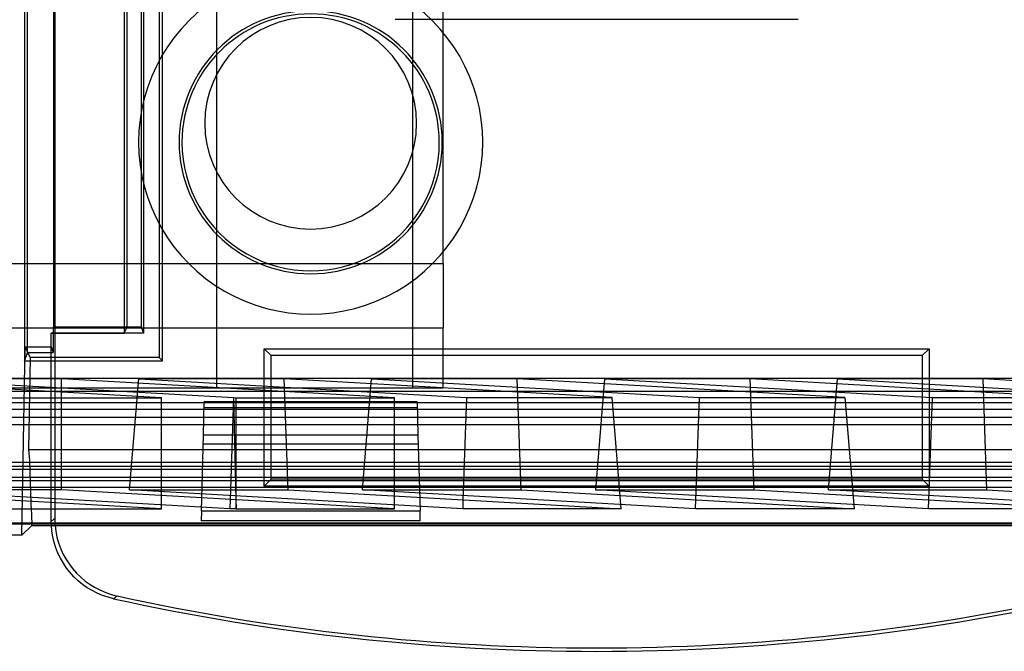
# Model space of a CAD drawing. Header units: millimetres. Extents: x 169.7 to 222.2, y -144 to -51.8.
# Tile 2 of 8: x 185 to 203.6, y -144 to -132.1. Entities that reach past the tile are written whole.
import ezdxf

# ---------------------------------------------------------------- set-up
doc = ezdxf.new("R2010")
doc.units = ezdxf.units.MM
doc.layers.add('MAIN-1', color=7, linetype='Continuous')
doc.layers.add('MAIN-2', color=7, linetype='Continuous')

msp = doc.modelspace()

# ---------------------------------------------------------------- linework, layer by layer
at = {"layer": 'MAIN-1'}
for p, q in [((189.698, -136.699), (191.321, -136.699)), ((170.612, -140.454), (221.205, -140.454)), ((221.206, -140.937), (170.612, -140.937)), ((187.693, -141.339), (181.403, -140.98)), ((188.98, -141.339), (182.689, -140.98)), ((185.803, -140.98), (182.811, -140.98)), ((192.093, -141.339), (185.803, -140.98)), ((187.089, -140.98), (190.082, -140.98)), ((193.38, -141.339), (187.089, -140.98)), ((190.082, -140.98), (196.372, -141.339)), ((191.489, -140.98), (194.482, -140.98)), ((197.78, -141.339), (191.489, -140.98)), ((194.482, -140.98), (200.772, -141.339)), ((202.18, -141.339), (195.889, -140.98)), ((195.889, -140.98), (198.882, -140.98)), ((198.882, -140.98), (205.172, -141.339)), ((200.289, -140.98), (203.282, -140.98)), ((206.58, -141.339), (200.289, -140.98)), ((203.282, -140.98), (209.572, -141.339)), ((188.986, -141.162), (188.98, -141.339)), ((189.097, -141.168), (189.101, -141.339)), ((189.101, -141.339), (189.101, -141.168)), ((193.385, -141.169), (193.38, -141.339)), ((197.78, -141.339), (197.785, -141.169)), ((202.18, -141.339), (202.185, -141.169)), ((184.701, -141.339), (187.693, -141.339)), ((188.445, -141.376), (188.44, -141.567)), ((188.445, -141.376), (192.574, -141.376)), ((189.101, -141.339), (188.98, -141.339)), ((189.101, -141.339), (192.093, -141.339)), ((192.579, -141.567), (192.574, -141.376)), ((196.372, -141.339), (193.38, -141.339)), ((200.772, -141.339), (197.78, -141.339)), ((205.172, -141.339), (202.18, -141.339)), ((170.372, -141.618), (221.448, -141.618)), ((221.431, -141.61), (170.388, -141.61)), ((185.243, -141.65), (185.052, -141.838)), ((185.243, -141.65), (206.576, -141.65)), ((185.622, -141.758), (185.613, -141.65)), ((185.681, -141.65), (185.695, -141.761)), ((192.579, -141.567), (188.44, -141.567)), ((185.052, -141.838), (170.153, -141.838)), ((185.64, -141.865), (185.622, -141.758)), ((185.665, -141.971), (185.64, -141.865)), ((185.695, -141.761), (185.717, -141.871)), ((185.717, -141.871), (185.747, -141.979)), ((185.697, -142.074), (185.665, -141.971)), ((185.747, -141.979), (185.785, -142.084)), ((185.737, -142.175), (185.697, -142.074)), ((185.784, -142.272), (185.737, -142.175)), ((185.785, -142.084), (185.831, -142.186)), ((185.831, -142.186), (185.885, -142.284)), ((185.838, -142.366), (185.784, -142.272)), ((185.899, -142.456), (185.838, -142.366)), ((185.885, -142.284), (185.945, -142.378)), ((185.945, -142.378), (186.012, -142.467)), ((185.966, -142.542), (185.899, -142.456)), ((186.039, -142.622), (185.966, -142.542)), ((186.012, -142.467), (186.087, -142.552)), ((186.117, -142.696), (186.039, -142.622)), ((186.087, -142.552), (186.167, -142.63)), ((186.201, -142.765), (186.117, -142.696)), ((186.167, -142.63), (186.252, -142.702)), ((186.29, -142.828), (186.201, -142.765)), ((186.252, -142.702), (186.342, -142.767)), ((186.342, -142.767), (186.438, -142.826)), ((186.383, -142.884), (186.29, -142.828)), ((186.48, -142.933), (186.383, -142.884)), ((186.438, -142.826), (186.537, -142.877)), ((186.58, -142.975), (186.48, -142.933)), ((186.537, -142.877), (186.64, -142.921)), ((186.683, -143.009), (186.58, -142.975)), ((186.64, -142.921), (186.746, -142.957)), ((186.746, -142.957), (186.854, -142.985)), ((186.843, -142.994), (186.832, -143.002)), ((186.854, -142.985), (186.843, -142.994)), ((186.787, -143.037), (186.683, -143.009)), ((186.798, -143.028), (186.787, -143.037)), ((186.809, -143.019), (186.798, -143.028)), ((186.821, -143.011), (186.809, -143.019)), ((186.832, -143.002), (186.821, -143.011))]:
    msp.add_line(p, q, dxfattribs=at)
for centre, radius, start, end in [((190.509, -134.049), 2, 0, 180), ((190.509, -134.049), 2, 180, 0), ((195.909, -101.68), 42.286, 257.6342, 282.3658), ((195.909, -101.68), 42.351, 257.5613, 282.4386)]:
    msp.add_arc(centre, radius, start, end, dxfattribs=at)
for start_param, end_param in [(0.000183, 3.14141), (3.14141, 6.283368)]:
    msp.add_ellipse((190.509, -134.411), major_axis=(2.43, 0), ratio=0.999391, start_param=start_param, end_param=end_param, dxfattribs=at)
at = {"layer": 'MAIN-2'}
for p, q in [((187.311, -113.809), (187.311, -137.9)), ((185.107, -114.246), (185.107, -138.54)), ((187.65, -114.309), (187.65, -138.477)), ((187.713, -138.54), (187.713, -114.246)), ((187.35, -114.41), (187.35, -138.019)), ((185.164, -138.383), (185.159, -114.831)), ((187.043, -137.907), (187.043, -114.831)), ((186.988, -115.198), (186.988, -138.017)), ((185.65, -116.013), (185.65, -137.9)), ((185.675, -116.021), (185.675, -141.52)), ((188.737, -139.049), (188.737, -131.243)), ((192.439, -139.049), (192.439, -131.243)), ((193.009, -136.699), (193.009, -131.549)), ((199.714, -132.092), (192.105, -132.092)), ((181.365, -136.699), (189.698, -136.699)), ((191.321, -136.699), (193.009, -136.699)), ((193.009, -136.699), (193.009, -137.915)), ((178.009, -137.915), (193.009, -137.915)), ((185.65, -137.9), (185.648, -137.907)), ((185.648, -137.907), (185.648, -138.383)), ((187.043, -137.907), (185.648, -137.907)), ((185.65, -137.9), (187.311, -137.9)), ((186.988, -138.017), (187.043, -137.907)), ((187.311, -137.9), (187.35, -138.019)), ((193.009, -139.049), (193.009, -137.915)), ((185.611, -138.017), (186.988, -138.017)), ((185.611, -138.273), (185.611, -138.017)), ((185.611, -138.017), (185.611, -138.019)), ((185.611, -141.572), (185.611, -138.019)), ((187.35, -138.019), (185.611, -138.019)), ((185.052, -141.838), (185.114, -138.273)), ((185.167, -138.383), (185.114, -138.273)), ((185.114, -138.273), (185.611, -138.273)), ((185.611, -138.273), (185.648, -138.383)), ((189.631, -140.908), (189.631, -138.311)), ((189.631, -138.311), (202.188, -138.311)), ((189.631, -138.311), (189.761, -138.441)), ((202.058, -138.441), (202.188, -138.311)), ((202.188, -138.311), (202.188, -140.908)), ((185.107, -138.54), (185.115, -138.518)), ((185.115, -138.518), (185.123, -138.495)), ((185.123, -138.495), (185.131, -138.473)), ((185.131, -138.473), (185.14, -138.45)), ((185.14, -138.45), (185.148, -138.428)), ((185.148, -138.428), (185.156, -138.405)), ((185.156, -138.405), (185.159, -138.383)), ((185.164, -138.383), (185.648, -138.383)), ((185.213, -138.477), (185.167, -138.383)), ((185.213, -138.477), (185.183, -140.219)), ((187.65, -138.477), (185.213, -138.477)), ((187.713, -138.54), (187.65, -138.477)), ((189.761, -140.779), (189.761, -138.441)), ((202.058, -138.441), (189.761, -138.441)), ((202.058, -138.441), (202.058, -140.779)), ((185.107, -138.54), (187.713, -138.54)), ((216.116, -138.877), (172.2, -138.877)), ((187.693, -139.239), (181.403, -138.879)), ((185.803, -138.879), (182.811, -138.879)), ((182.861, -138.882), (189.05, -139.236)), ((192.093, -139.239), (185.803, -138.879)), ((185.803, -140.98), (185.803, -138.879)), ((187.089, -140.98), (187.261, -138.882)), ((187.261, -138.882), (193.45, -139.236)), ((190.011, -138.882), (187.261, -138.882)), ((196.2, -139.236), (190.011, -138.882)), ((190.082, -140.98), (190.011, -138.882)), ((191.489, -140.98), (191.661, -138.882)), ((194.411, -138.882), (191.661, -138.882)), ((191.661, -138.882), (197.85, -139.236)), ((200.6, -139.236), (194.411, -138.882)), ((194.482, -140.98), (194.411, -138.882)), ((196.061, -138.882), (195.889, -140.98)), ((198.811, -138.882), (196.061, -138.882)), ((196.061, -138.882), (202.25, -139.236)), ((205, -139.236), (198.811, -138.882)), ((198.882, -140.98), (198.811, -138.882)), ((200.289, -140.98), (200.461, -138.882)), ((200.461, -138.882), (206.65, -139.236)), ((203.211, -138.882), (200.461, -138.882)), ((209.4, -139.236), (203.211, -138.882)), ((203.282, -140.98), (203.211, -138.882)), ((178.009, -139.049), (193.009, -139.049)), ((188.737, -139.049), (188.737, -139.049)), ((192.439, -139.049), (192.439, -139.049)), ((193.009, -139.049), (193.009, -139.049)), ((183.401, -139.113), (208.418, -139.113)), ((184.701, -139.239), (187.693, -139.239)), ((187.693, -141.339), (187.693, -139.239)), ((189.05, -139.236), (188.986, -141.162)), ((189.05, -139.236), (189.101, -139.239)), ((189.05, -139.236), (189.097, -141.168)), ((189.101, -139.239), (192.093, -139.239)), ((189.101, -141.168), (189.101, -139.239)), ((192.093, -141.339), (192.093, -139.239)), ((193.45, -139.236), (193.385, -141.169)), ((193.45, -139.236), (196.2, -139.236)), ((196.372, -141.339), (196.2, -139.236)), ((197.785, -141.169), (197.85, -139.236)), ((197.85, -139.236), (200.6, -139.236)), ((200.6, -139.236), (200.772, -141.339)), ((202.185, -141.169), (202.25, -139.236)), ((202.25, -139.236), (205, -139.236)), ((173.409, -139.33), (218.409, -139.33)), ((179.122, -139.452), (216.212, -139.452)), ((188.483, -139.947), (188.499, -139.314)), ((192.523, -139.428), (188.496, -139.428)), ((192.52, -139.314), (188.499, -139.314)), ((192.52, -139.314), (192.536, -139.947)), ((208.405, -139.613), (183.414, -139.613)), ((220.082, -139.752), (180.164, -139.752)), ((188.445, -141.376), (188.483, -139.947)), ((192.536, -139.947), (188.483, -139.947)), ((192.536, -139.947), (192.574, -141.376)), ((192.541, -140.114), (188.478, -140.114)), ((185.183, -140.219), (185.196, -140.423)), ((185.188, -140.219), (206.636, -140.219)), ((180.164, -140.532), (220.361, -140.532)), ((185.196, -140.423), (185.204, -140.628)), ((220.427, -140.597), (171.392, -140.597)), ((220.427, -140.747), (179.122, -140.747)), ((185.204, -140.628), (185.212, -140.832)), ((171.335, -140.805), (220.484, -140.805)), ((185.212, -140.832), (185.219, -141.037)), ((189.761, -140.779), (189.631, -140.908)), ((202.188, -140.908), (189.631, -140.908)), ((202.058, -140.779), (189.761, -140.779)), ((202.188, -140.908), (202.058, -140.779)), ((185.219, -141.037), (185.227, -141.241)), ((185.227, -141.241), (185.235, -141.446)), ((185.235, -141.446), (185.243, -141.65)), ((185.621, -141.563), (185.611, -141.572)), ((185.611, -141.585), (185.611, -141.572)), ((185.611, -141.598), (185.611, -141.585)), ((185.611, -141.611), (185.611, -141.598)), ((185.612, -141.624), (185.611, -141.611)), ((185.612, -141.637), (185.612, -141.624)), ((185.613, -141.65), (185.612, -141.637)), ((185.632, -141.555), (185.621, -141.563)), ((185.643, -141.546), (185.632, -141.555)), ((185.654, -141.537), (185.643, -141.546)), ((185.664, -141.529), (185.654, -141.537)), ((185.675, -141.52), (185.664, -141.529)), ((185.675, -141.52), (185.675, -141.542)), ((185.675, -141.542), (185.676, -141.563)), ((185.676, -141.563), (185.677, -141.585)), ((185.677, -141.585), (185.678, -141.607)), ((185.678, -141.607), (185.679, -141.629)), ((185.679, -141.629), (185.681, -141.65))]:
    msp.add_line(p, q, dxfattribs=at)
for start, end in [(0, 180), (180, 0)]:
    msp.add_arc((190.509, -134.41), 2.484, start, end, dxfattribs=at)
for start_param, end_param in [(-3.141593, 0), (0, 3.141593)]:
    msp.add_ellipse((190.509, -134.409), major_axis=(-3.25, 0), ratio=1, start_param=start_param, end_param=end_param, dxfattribs=at)

doc.saveas('drawing.dxf')
